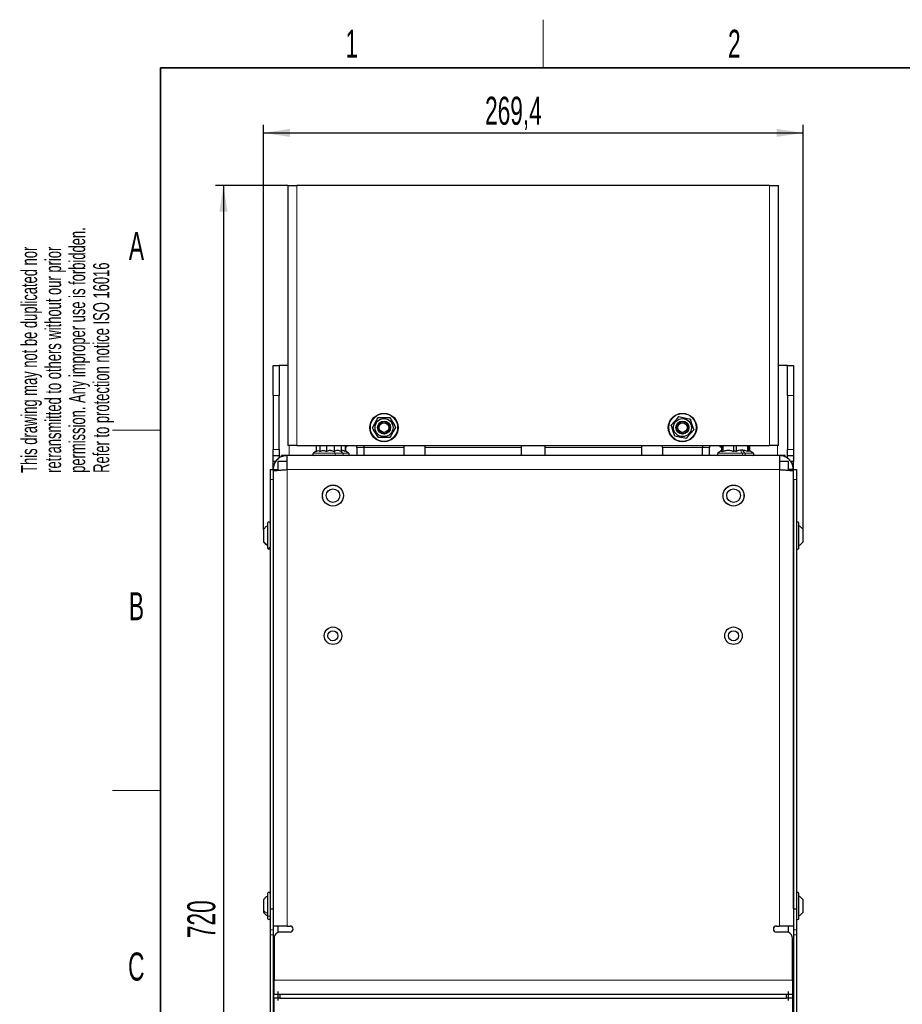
# Paper-space layout 'Blatt2' of a CAD drawing. Header units: millimetres. Extents: x 5 to 418, y 2 to 292.
# Tile 7 of 29: x 8 to 119, y 166 to 288. Entities that reach past the tile are written whole.
import ezdxf

# ---------------------------------------------------------------- set-up
doc = ezdxf.new("R2010")
doc.units = ezdxf.units.MM
doc.layers.add('SLD-0', color=7, linetype='Continuous')
doc.styles.add('SLDTEXTSTYLE0', font='TXT', dxfattribs={"width": 0.605})
doc.dimstyles.new('SLDDIMSTYLE0', dxfattribs={"dimtxt": 3.5, "dimasz": 3.302, "dimexe": 0, "dimexo": 0.0625, "dimgap": 0.875, "dimtad": 1, "dimlfac": 4, "dimrnd": 1e-09, "dimzin": 12, "dimdsep": 46, "dimtxsty": 'SLDTEXTSTYLE0', "dimsah": 1, "dimcen": 0.09, "dimadec": 0, "dimazin": 3, "dimtfac": 1, "dimtofl": 0, "dimtmove": 0, "dimatfit": 3, "dimfxl": 1, "dimfrac": 2, "dimtolj": 1, "dimtzin": 12, "dimarcsym": 0})

# ---------------------------------------------------------------- blocks, each defined once
blk = doc.blocks.new('_D_11')
at = {"layer": 'SLD-0', "color": 7}
for p, q in [((38.83, 224.83), (38.83, 275.36)), ((38.83, 274.36), (106.18, 274.36)), ((106.18, 224.83), (106.18, 275.36))]:
    blk.add_line(p, q, dxfattribs=at)
for points in [[(38.83, 274.36), (42.13, 273.86), (42.13, 274.87)], [(106.18, 274.36), (102.88, 274.87), (102.88, 273.86)]]:
    blk.add_solid(points, dxfattribs=at)
at = {"layer": 'SLD-0', "color": 7, "insert": (66.49, 278.88), "char_height": 3.5, "attachment_point": 1, "style": 'SLDTEXTSTYLE0'}
blk.add_mtext('269,4', dxfattribs=at)
blk = doc.blocks.new('_D_12')
at = {"layer": 'SLD-0', "color": 7}
for p, q in [((41.88, 267.81), (32.84, 267.81)), ((33.84, 267.81), (33.84, 87.81)), ((40.78, 87.81), (32.84, 87.81))]:
    blk.add_line(p, q, dxfattribs=at)
for points in [[(33.84, 267.81), (33.33, 264.51), (34.34, 264.51)], [(33.84, 87.81), (34.34, 91.12), (33.33, 91.12)]]:
    blk.add_solid(points, dxfattribs=at)
at = {"layer": 'SLD-0', "color": 7, "insert": (29.32, 173.8), "char_height": 3.5, "attachment_point": 1, "rotation": 90, "style": 'SLDTEXTSTYLE0'}
blk.add_mtext('720', dxfattribs=at)

psp = doc.layouts.new('Blatt2')

# ---------------------------------------------------------------- linework, layer by layer
at = {"color": 7, "linetype": 'Continuous', "lineweight": 25}
for p, q in [((41.8794, 267.8134), (41.8794, 235.3134)), ((41.8794, 267.8134), (43.0044, 267.8134)), ((102.0044, 267.8134), (43.0044, 267.8134)), ((102.0044, 267.8134), (103.1294, 267.8134)), ((103.1294, 235.3134), (103.1294, 267.8134)), ((40.0294, 245.3134), (40.7794, 245.3134)), ((40.0294, 241.5634), (40.0294, 245.3134)), ((40.7794, 245.3134), (40.7794, 241.5634)), ((41.8794, 245.3134), (40.7794, 245.3134)), ((104.2294, 245.3134), (103.1294, 245.3134)), ((104.2294, 245.3134), (104.9794, 245.3134)), ((104.2294, 241.5634), (104.2294, 245.3134)), ((104.9794, 245.3134), (104.9794, 241.5634)), ((40.0294, 241.5634), (40.0294, 234.8134)), ((40.7794, 234.8134), (40.7794, 241.5634)), ((104.2294, 241.5634), (104.2294, 234.8134)), ((104.9794, 241.5634), (104.9794, 234.8134)), ((43.0044, 235.3134), (41.8794, 235.3134)), ((43.0044, 235.3134), (102.0044, 235.3134)), ((45.4269, 235.3134), (45.4269, 234.5926)), ((45.865, 235.3134), (45.865, 234.5926)), ((46.7091, 235.3134), (46.7091, 234.5926)), ((47.6518, 235.3134), (47.6518, 234.5926)), ((48.5366, 235.3134), (48.5366, 234.5926)), ((49.0412, 235.3134), (49.0412, 234.5926)), ((49.0819, 235.3134), (49.0819, 234.6244)), ((50.5044, 235.0634), (50.5044, 235.3134)), ((50.5044, 235.0634), (50.5044, 234.0634)), ((51.3794, 235.3134), (51.3794, 235.0634)), ((51.3794, 235.0634), (51.3794, 234.0634)), ((56.3794, 235.0634), (56.3794, 235.3134)), ((56.3794, 234.0634), (56.3794, 235.0634)), ((59.0044, 234.0634), (59.0044, 235.3134)), ((71.0044, 235.3134), (71.0044, 234.0634)), ((74.0044, 234.0634), (74.0044, 235.3134)), ((86.0044, 235.3134), (86.0044, 234.0634)), ((88.6294, 235.0634), (88.6294, 235.3134)), ((88.6294, 235.0634), (88.6294, 234.0634)), ((93.6294, 235.3134), (93.6294, 235.0634)), ((93.6294, 234.0634), (93.6294, 235.0634)), ((94.5044, 235.3134), (94.5044, 235.0634)), ((94.5044, 234.0634), (94.5044, 235.0634)), ((96.0174, 235.3134), (96.0174, 234.5926)), ((96.1671, 235.3134), (96.1671, 234.5926)), ((97.5007, 235.3134), (97.5007, 234.5926)), ((97.8274, 235.3134), (97.8274, 234.5926)), ((99.2376, 235.3134), (99.2376, 234.5926)), ((99.4146, 235.3134), (99.4146, 234.5926)), ((99.4913, 235.3134), (99.4913, 234.6834)), ((103.1294, 235.3134), (102.0044, 235.3134)), ((40.0294, 234.0634), (40.0294, 234.8134)), ((40.0294, 234.0634), (40.7794, 234.0634)), ((40.0294, 233.3134), (40.0294, 234.0634)), ((40.7794, 234.8134), (40.7794, 234.0634)), ((40.7794, 234.0634), (40.7794, 233.7312)), ((41.0669, 233.8909), (41.0669, 234.0634)), ((41.7794, 234.0634), (41.0669, 234.0634)), ((41.7794, 232.3134), (41.7794, 234.0634)), ((103.2294, 234.0634), (41.7794, 234.0634)), ((45.4269, 234.6244), (45.0589, 234.3851)), ((45.4269, 234.6244), (45.0589, 234.3851)), ((45.7675, 234.7112), (45.865, 234.5926)), ((49.4498, 234.3851), (49.0412, 234.6509)), ((49.4498, 234.3851), (49.0412, 234.6509)), ((96.0174, 234.6834), (95.5589, 234.3851)), ((96.0174, 234.6834), (95.5589, 234.3851)), ((96.0174, 234.5926), (96.161, 234.6394)), ((96.16, 234.6395), (96.1671, 234.5926)), ((97.6697, 234.6397), (97.5007, 234.5926)), ((97.6665, 234.6395), (97.8274, 234.5926)), ((99.2376, 234.5926), (99.2622, 234.6394)), ((99.4146, 234.5926), (99.2604, 234.6396)), ((99.9498, 234.3851), (99.4146, 234.7332)), ((99.9498, 234.3851), (99.4146, 234.7332)), ((103.2294, 234.0634), (103.2294, 232.3134)), ((103.9419, 234.0634), (103.2294, 234.0634)), ((103.9419, 233.8858), (103.9419, 234.0634)), ((104.2294, 234.0634), (104.2294, 234.8134)), ((104.2294, 234.0634), (104.9794, 234.0634)), ((104.2294, 233.7323), (104.2294, 234.0634)), ((104.9794, 234.8134), (104.9794, 234.0634)), ((104.9794, 234.0634), (104.9794, 233.3134)), ((40.3605, 233.3134), (40.0294, 233.3134)), ((40.0294, 232.3134), (40.0294, 233.3134)), ((41.7794, 233.3384), (40.6294, 233.3384)), ((40.6294, 233.3384), (40.6294, 232.2313)), ((104.3794, 233.3384), (103.2294, 233.3384)), ((104.3794, 232.2319), (104.3794, 233.3384)), ((104.9794, 233.3134), (104.6472, 233.3134)), ((104.9794, 232.3134), (104.9794, 233.3134)), ((39.6544, 232.3134), (40.0294, 232.3134)), ((39.6544, 232.3134), (39.6544, 231.0634)), ((40.0294, 232.3134), (40.6294, 232.3134)), ((40.0294, 232.3134), (40.0294, 232.1366)), ((40.0294, 232.1366), (40.0294, 177.4384)), ((104.9794, 232.3134), (104.3794, 232.3134)), ((104.9794, 232.3134), (105.3544, 232.3134)), ((104.9794, 232.1366), (104.9794, 232.3134)), ((104.9794, 177.4384), (104.9794, 232.1366)), ((105.3544, 232.3134), (105.3544, 231.0634)), ((39.6544, 231.0634), (39.6544, 177.4384)), ((40.0294, 231.0634), (40.0294, 177.4384)), ((104.9794, 231.0634), (104.9794, 177.4384)), ((105.3544, 231.0634), (105.3544, 177.4384)), ((39.3544, 225.6134), (39.3544, 222.64)), ((105.6544, 222.5168), (105.6544, 225.6134)), ((38.8294, 224.8333), (38.8294, 224.8332)), ((38.8294, 224.8333), (38.8294, 223.3563)), ((106.1794, 223.2951), (106.1794, 224.8317)), ((38.8294, 223.3563), (38.8294, 223.2935)), ((39.3544, 222.64), (39.3544, 222.5134)), ((105.6544, 222.5134), (105.6544, 222.5168)), ((38.8294, 178.5834), (38.8294, 177.2383)), ((39.3544, 179.3634), (39.3544, 176.6557)), ((105.6544, 176.2658), (105.6544, 179.3634)), ((106.1794, 177.0446), (106.1794, 178.5822)), ((38.8294, 177.2383), (38.8294, 177.0434)), ((39.6544, 177.4384), (40.0294, 177.4384)), ((39.6544, 177.4384), (39.6544, 174.8273)), ((40.0294, 177.4384), (40.0294, 174.8273)), ((104.9794, 177.4384), (105.3544, 177.4384)), ((104.9794, 177.4384), (104.9794, 174.8273)), ((105.3544, 177.4384), (105.3544, 174.8273)), ((39.3544, 176.6557), (39.3544, 176.2634)), ((105.6544, 176.2634), (105.6544, 176.2658)), ((39.6544, 174.8273), (39.6544, 174.2023)), ((41.7794, 175.3134), (40.0294, 175.3134)), ((40.0294, 174.8273), (40.0294, 174.2023)), ((40.6294, 175.3134), (40.6294, 174.5111)), ((41.7794, 175.3134), (42.1544, 175.3134)), ((102.8544, 175.3134), (103.2294, 175.3134)), ((104.9794, 175.3134), (103.2294, 175.3134)), ((104.3794, 174.5111), (104.3794, 175.3134)), ((104.9794, 174.8273), (104.9794, 174.2023)), ((105.3544, 174.8273), (105.3544, 174.2023)), ((39.6544, 174.2023), (39.6544, 158.9245)), ((40.0294, 174.2023), (40.0294, 158.9245)), ((40.1544, 173.8134), (40.1544, 168.5634)), ((42.1544, 174.5634), (40.9044, 174.5634)), ((104.1044, 174.5634), (102.8544, 174.5634)), ((104.8544, 168.5634), (104.8544, 173.8134)), ((104.9794, 174.2023), (104.9794, 158.9245)), ((105.3544, 174.2023), (105.3544, 158.9245)), ((40.1544, 169.4384), (40.0294, 169.4384)), ((40.1544, 166.8134), (40.1544, 168.5634)), ((104.9794, 169.4384), (104.8544, 169.4384)), ((104.8544, 168.5634), (104.8544, 166.8134)), ((40.1294, 166.3134), (40.1294, 166.8134)), ((40.1294, 166.8134), (40.8794, 166.8134)), ((40.8794, 166.3134), (40.1294, 166.3134)), ((40.1544, 164.5634), (40.1544, 166.3134)), ((40.6294, 167.1272), (40.6294, 165.9995)), ((40.8794, 166.8134), (40.8794, 166.3134)), ((40.8794, 166.8134), (104.1294, 166.8134)), ((40.8794, 166.3134), (104.1294, 166.3134)), ((104.1294, 166.3134), (104.1294, 166.8134)), ((104.1294, 166.8134), (104.8794, 166.8134)), ((104.8794, 166.3134), (104.1294, 166.3134)), ((104.3794, 165.9995), (104.3794, 167.1272)), ((104.8544, 166.3134), (104.8544, 164.5634)), ((104.8794, 166.8134), (104.8794, 166.3134))]:
    psp.add_line(p, q, dxfattribs=at)
at = {"color": 7, "linetype": 'Continuous', "lineweight": 18}
for p, q in [((43.0044, 267.8134), (43.0044, 235.3134)), ((102.0044, 235.3134), (102.0044, 267.8134)), ((40.7794, 241.5634), (40.0294, 241.5634)), ((104.9794, 241.5634), (104.2294, 241.5634)), ((42.0294, 235.3134), (42.0294, 234.0634)), ((51.3794, 235.0634), (50.5044, 235.0634)), ((56.3794, 235.0634), (51.3794, 235.0634)), ((71.0044, 235.0634), (59.0044, 235.0634)), ((86.0044, 235.0634), (74.0044, 235.0634)), ((93.6294, 235.0634), (88.6294, 235.0634)), ((94.5044, 235.0634), (93.6294, 235.0634)), ((102.9794, 234.0634), (102.9794, 235.3134)), ((40.0294, 234.8134), (40.7794, 234.8134)), ((47.7522, 234.3851), (45.0589, 234.3851)), ((48.7299, 234.3851), (45.0589, 234.3851)), ((47.6762, 234.6032), (47.7522, 234.3851)), ((47.7522, 234.3851), (49.4498, 234.3851)), ((48.5046, 234.6032), (48.7299, 234.3851)), ((98.5849, 234.3851), (95.5589, 234.3851)), ((98.9252, 234.3851), (95.5589, 234.3851)), ((98.3786, 234.7399), (98.5849, 234.3851)), ((98.5849, 234.3851), (99.9498, 234.3851)), ((98.6344, 234.7399), (98.9252, 234.3851)), ((104.2294, 234.8134), (104.9794, 234.8134)), ((41.7794, 232.3134), (41.7794, 175.3134)), ((103.2294, 232.3134), (41.7794, 232.3134)), ((103.2294, 175.3134), (103.2294, 232.3134)), ((39.6544, 231.0634), (40.0294, 231.0634)), ((104.9794, 231.0634), (105.3544, 231.0634)), ((39.6544, 174.8273), (40.0294, 174.8273)), ((104.9794, 174.8273), (105.3544, 174.8273)), ((39.6544, 174.2023), (40.0294, 174.2023)), ((104.9794, 174.2023), (105.3544, 174.2023)), ((40.1544, 168.6884), (40.0294, 168.6884)), ((40.1544, 168.5634), (104.8544, 168.5634)), ((104.8544, 168.6884), (104.9794, 168.6884))]:
    psp.add_line(p, q, dxfattribs=at)
at = {"color": 7, "linetype": 'Continuous', "lineweight": 25, "flags": 128}
for points in [[(52.4361, 237.5463), (52.7315, 238.0723), (53.038, 238.6179), (53.143, 238.8048)], [(53.143, 238.8048), (53.3226, 238.8069), (53.8815, 238.8135), (54.456, 238.8203), (54.5862, 238.8218)], [(54.5862, 238.8218), (54.894, 238.303), (55.2133, 237.7648), (55.3226, 237.5804)], [(89.7161, 237.8569), (90.1177, 238.3071), (90.5343, 238.7741), (90.677, 238.934)], [(90.677, 238.934), (90.8528, 238.8975), (91.4001, 238.7838), (91.9627, 238.667), (92.0902, 238.6405)], [(92.0902, 238.6405), (92.2793, 238.0676), (92.4754, 237.4734), (92.5426, 237.2698)], [(53.1725, 236.3049), (52.8647, 236.8238), (52.5454, 237.362), (52.4361, 237.5463)], [(55.3226, 237.5804), (55.0272, 237.0544), (54.7207, 236.5089), (54.6157, 236.322)], [(90.1685, 236.4863), (89.9795, 237.0591), (89.7833, 237.6534), (89.7161, 237.8569)], [(54.6157, 236.322), (54.4855, 236.3204), (53.9272, 236.3139), (53.3521, 236.3071), (53.1725, 236.3049)], [(91.5817, 236.1927), (91.4543, 236.2192), (90.9075, 236.3328), (90.3444, 236.4497), (90.1685, 236.4863)], [(92.5426, 237.2698), (92.141, 236.8197), (91.7244, 236.3527), (91.5817, 236.1927)], [(49.0819, 235.1239), (49.2343, 235.2586), (49.2897, 235.3134)], [(95.719, 235.3134), (95.7744, 235.2586), (96.0174, 235.0536)]]:
    psp.add_lwpolyline(points, dxfattribs=at)
at = {"color": 7, "linetype": 'Continuous', "lineweight": 25}
for centre, radius in [((53.8794, 237.5634), 1.775), ((53.8794, 237.5634), 1.125), ((91.1294, 237.5634), 1.775), ((91.1294, 237.5634), 1.125), ((53.8794, 237.5634), 0.8125), ((53.8794, 237.5634), 0.75), ((53.8794, 237.5634), 0.6), ((91.1294, 237.5634), 0.8125), ((91.1294, 237.5634), 0.75), ((91.1294, 237.5634), 0.6), ((47.5044, 229.0634), 1.3125), ((47.5044, 229.0634), 1.305), ((97.5044, 229.0634), 1.3125), ((97.5044, 229.0634), 1.305), ((47.5044, 229.0634), 0.85), ((97.5044, 229.0634), 0.85), ((47.5044, 211.5634), 1.0938), ((47.5044, 211.5634), 0.625), ((97.5044, 211.5634), 1.0938), ((97.5044, 211.5634), 0.625)]:
    psp.add_circle(centre, radius, dxfattribs=at)
at = {"color": 7, "linetype": 'Continuous', "lineweight": 18}
for centre in [(53.8794, 237.5634), (91.1294, 237.5634)]:
    psp.add_circle(centre, 1.7028, dxfattribs=at)
at = {"color": 7, "linetype": 'Continuous', "lineweight": 25}
for centre, radius, start, end in [((45.1544, 234.2384), 0.175, 123.047528, 270.0005), ((49.3544, 234.2384), 0.175, 269.9995, 56.952472), ((95.6544, 234.2384), 0.175, 123.047528, 270.0005), ((99.8544, 234.2384), 0.175, 269.9995, 56.952472), ((39.5044, 225.6134), 0.15, 359.998577, 180.001423), ((105.5044, 225.6134), 0.15, 359.998577, 180.001423), ((39.5044, 222.5134), 0.15, 180.001423, 359.998577), ((105.5044, 222.5134), 0.15, 180.001423, 359.998577), ((39.5044, 179.3634), 0.15, 359.998577, 180.001423), ((105.5044, 179.3634), 0.15, 359.998577, 180.001423), ((39.5044, 176.2634), 0.15, 180.001423, 359.998577), ((105.5044, 176.2634), 0.15, 180.001423, 359.998577), ((42.1544, 174.9384), 0.375, 270.000569, 89.999431), ((102.8544, 174.9384), 0.375, 90.000569, 269.999431), ((40.9043, 173.8134), 0.75, 89.99921, 180.000505), ((104.1044, 173.8134), 0.75, 359.999495, 90.00079)]:
    psp.add_arc(centre, radius, start, end, dxfattribs=at)
for points, knots in [([(41.7794, 234.0634), (41.5822, 234.044), (41.1879, 234.0051), (40.6627, 233.7022), (40.2668, 233.2565), (40.0587, 232.7646), (40.0376, 232.4408), (40.0294, 232.3134)], [0, 0, 0, 0, 0.21513731, 0.43027705, 0.64541984, 0.86055471, 1, 1, 1, 1]), ([(45.4269, 234.5926), (45.5291, 234.6437), (45.6373, 234.6977), (45.7552, 234.7132), (45.7615, 234.7141)], [0, 0, 0, 0, 0.94586476, 1, 1, 1, 1]), ([(45.865, 234.5926), (46.0095, 234.6433), (46.1708, 234.6998), (46.3396, 234.715), (46.3571, 234.7166)], [0, 0, 0, 0, 0.896513, 1, 1, 1, 1]), ([(46.3559, 234.7169), (46.3681, 234.7154), (46.4924, 234.7), (46.6063, 234.6436), (46.7091, 234.5926)], [0, 0, 0, 0, 0.097725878, 1, 1, 1, 1]), ([(47.1861, 234.7142), (47.1768, 234.7134), (47.0132, 234.6985), (46.8567, 234.644), (46.7091, 234.5926)], [0, 0, 0, 0, 0.05687583, 1, 1, 1, 1]), ([(47.1854, 234.7144), (47.1937, 234.7137), (47.3539, 234.6989), (47.5068, 234.6443), (47.6518, 234.5926)], [0, 0, 0, 0, 0.05189657, 1, 1, 1, 1]), ([(48.0344, 234.7167), (48.0206, 234.7152), (47.887, 234.6998), (47.7631, 234.6433), (47.6518, 234.5926)], [0, 0, 0, 0, 0.10282299, 1, 1, 1, 1]), ([(48.5366, 234.5926), (48.3878, 234.6438), (48.2228, 234.7005), (48.0505, 234.7155), (48.0337, 234.717)], [0, 0, 0, 0, 0.90253495, 1, 1, 1, 1]), ([(48.5366, 234.5926), (48.5756, 234.6423), (48.6164, 234.6944), (48.6762, 234.7132), (48.6789, 234.7141)], [0, 0, 0, 0, 0.954488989, 1, 1, 1, 1]), ([(49.0412, 234.5926), (48.9293, 234.6443), (48.8116, 234.6985), (48.6849, 234.7138), (48.6787, 234.7145)], [0, 0, 0, 0, 0.951548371, 1, 1, 1, 1]), ([(96.1671, 234.5926), (96.3019, 234.6395), (96.5313, 234.7191), (96.773, 234.7361), (96.8727, 234.7432)], [0, 0, 0, 0, 0.58758942, 1, 1, 1, 1]), ([(96.8704, 234.7429), (96.9591, 234.7361), (97.1765, 234.7194), (97.3801, 234.6398), (97.5007, 234.5926)], [0, 0, 0, 0, 0.407933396, 1, 1, 1, 1]), ([(98.5008, 234.7429), (98.4056, 234.736), (98.1743, 234.7193), (97.9559, 234.6396), (97.8274, 234.5926)], [0, 0, 0, 0, 0.41143728, 1, 1, 1, 1]), ([(99.2376, 234.5926), (99.0956, 234.6399), (98.8553, 234.7198), (98.6032, 234.7363), (98.5, 234.743)], [0, 0, 0, 0, 0.59104192, 1, 1, 1, 1]), ([(104.9794, 232.3134), (104.9599, 232.5105), (104.9211, 232.9048), (104.6181, 233.4301), (104.1725, 233.8259), (103.6806, 234.034), (103.3567, 234.0551), (103.2294, 234.0634)], [0, 0, 0, 0, 0.21513314, 0.43027437, 0.6454153, 0.86055436, 1, 1, 1, 1]), ([(40.0294, 232.1366), (40.0621, 232.1504), (40.1838, 232.2017), (40.4676, 232.2118), (40.8885, 232.2576), (41.3448, 232.2848), (41.6529, 232.3051), (41.7794, 232.3134)], [0, 0, 0, 0, 0.06017347, 0.22376945, 0.47449976, 0.78440552, 1, 1, 1, 1]), ([(103.2294, 232.3134), (103.4226, 232.3004), (103.7873, 232.2758), (104.2859, 232.2473), (104.6548, 232.196), (104.8881, 232.1947), (104.9657, 232.1453), (104.9794, 232.1366)], [0, 0, 0, 0, 0.32965447, 0.62216229, 0.84465744, 0.97260152, 1, 1, 1, 1]), ([(39.3544, 225.3131), (39.2528, 225.2485), (39.0496, 225.1194), (38.9028, 224.9286), (38.8294, 224.8332)], [0, 0, 0, 0, 0.50000823, 1, 1, 1, 1]), ([(106.1794, 224.8298), (106.1059, 224.9248), (105.9589, 225.1148), (105.7559, 225.2433), (105.6544, 225.3076)], [0, 0, 0, 0, 0.49973487, 1, 1, 1, 1]), ([(38.8294, 223.2935), (38.9028, 223.1981), (39.0497, 223.0074), (39.2528, 222.8782), (39.3544, 222.8136)], [0, 0, 0, 0, 0.49998783, 1, 1, 1, 1]), ([(105.6544, 222.8161), (105.7559, 222.8806), (105.959, 223.0094), (106.1059, 223.1999), (106.1794, 223.2951)], [0, 0, 0, 0, 0.500121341, 1, 1, 1, 1]), ([(39.3544, 179.0634), (39.2528, 178.9988), (39.0496, 178.8695), (38.9028, 178.6788), (38.8294, 178.5834)], [0, 0, 0, 0, 0.500002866, 1, 1, 1, 1]), ([(39.3544, 179.0634), (39.2528, 178.9988), (39.0496, 178.8695), (38.9028, 178.6788), (38.8294, 178.5834)], [0, 0, 0, 0, 0.500002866, 1, 1, 1, 1]), ([(106.1794, 178.5794), (106.1059, 178.6744), (105.9589, 178.8643), (105.7559, 178.9927), (105.6544, 179.057)], [0, 0, 0, 0, 0.49970561, 1, 1, 1, 1]), ([(38.8294, 177.0434), (38.9028, 176.948), (39.0496, 176.7572), (39.2528, 176.628), (39.3544, 176.5634)], [0, 0, 0, 0, 0.499997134, 1, 1, 1, 1]), ([(105.6544, 176.5654), (105.7559, 176.6299), (105.959, 176.7588), (106.1059, 176.9494), (106.1794, 177.0446)], [0, 0, 0, 0, 0.50009036, 1, 1, 1, 1])]:
    psp.add_open_spline(points, degree=3, knots=knots, dxfattribs=at)
at = {"color": 7, "linetype": 'Continuous', "lineweight": 18}
for points, knots in [([(47.7522, 234.3851), (47.7556, 234.3726), (47.7634, 234.3444), (47.7685, 234.2969), (47.771, 234.2438), (47.7693, 234.1903), (47.7646, 234.141), (47.7557, 234.103), (47.748, 234.0736), (47.7351, 234.066), (47.7306, 234.0634)], [0, 0, 0, 0, 0.11610945, 0.26329141, 0.42795401, 0.59422539, 0.74612495, 0.86937469, 0.95393472, 1, 1, 1, 1]), ([(48.7299, 234.3851), (48.74, 234.373), (48.7612, 234.3475), (48.7782, 234.2981), (48.7854, 234.244), (48.7807, 234.1891), (48.7649, 234.1388), (48.7393, 234.0983), (48.7055, 234.0693), (48.6786, 234.0653), (48.6658, 234.0634)], [0, 0, 0, 0, 0.11957677, 0.25276268, 0.39430359, 0.53662472, 0.6720249, 0.79456546, 0.90243783, 1, 1, 1, 1]), ([(98.5849, 234.3851), (98.5906, 234.3727), (98.6033, 234.3453), (98.6121, 234.2972), (98.6162, 234.2439), (98.6135, 234.19), (98.6051, 234.1404), (98.5912, 234.1015), (98.5742, 234.0713), (98.5563, 234.0657), (98.5488, 234.0634)], [0, 0, 0, 0, 0.11642619, 0.25883845, 0.41620262, 0.57494924, 0.72137901, 0.84369021, 0.93507189, 1, 1, 1, 1]), ([(98.9252, 234.3851), (98.9332, 234.3729), (98.9506, 234.3464), (98.9635, 234.2976), (98.9692, 234.2439), (98.9655, 234.1896), (98.9533, 234.1397), (98.9335, 234.0997), (98.9072, 234.07), (98.8846, 234.0654), (98.8743, 234.0634)], [0, 0, 0, 0, 0.11775226, 0.25514824, 0.40420908, 0.55435508, 0.6948649, 0.81697851, 0.91691072, 1, 1, 1, 1]), ([(39.3544, 222.9155), (39.2531, 222.9744), (39.0526, 223.091), (38.9033, 223.2684), (38.8294, 223.3563)], [0, 0, 0, 0, 0.50486176, 1, 1, 1, 1]), ([(39.3544, 222.64), (39.3567, 222.6219), (39.3613, 222.5853), (39.3966, 222.5394), (39.446, 222.5093), (39.5044, 222.4988), (39.5627, 222.5093), (39.6122, 222.5394), (39.6474, 222.5853), (39.6521, 222.6219), (39.6544, 222.64)], [0, 0, 0, 0, 0.12004601, 0.24305221, 0.37012278, 0.5, 0.62987722, 0.75694779, 0.87995399, 1, 1, 1, 1]), ([(105.6544, 222.5168), (105.6521, 222.4972), (105.6476, 222.458), (105.6129, 222.4081), (105.5633, 222.3749), (105.5044, 222.3632), (105.4454, 222.3749), (105.3958, 222.4081), (105.3611, 222.458), (105.3566, 222.4972), (105.3544, 222.5168)], [0, 0, 0, 0, 0.12487874, 0.24982034, 0.37487434, 0.5, 0.62512566, 0.75017966, 0.87512126, 1, 1, 1, 1]), ([(39.3544, 176.8798), (39.254, 176.9268), (39.0594, 177.0178), (38.9044, 177.1664), (38.8294, 177.2383)], [0, 0, 0, 0, 0.51597381, 1, 1, 1, 1]), ([(39.3544, 176.6557), (39.3568, 176.6408), (39.362, 176.6096), (39.3984, 176.5727), (39.4472, 176.5491), (39.5044, 176.5409), (39.5615, 176.5491), (39.6103, 176.5727), (39.6467, 176.6096), (39.6519, 176.6408), (39.6544, 176.6557)], [0, 0, 0, 0, 0.10791689, 0.22653734, 0.35883527, 0.5, 0.64116473, 0.77346266, 0.89208311, 1, 1, 1, 1]), ([(105.6544, 176.2658), (105.6521, 176.2462), (105.6476, 176.207), (105.6129, 176.1572), (105.5633, 176.1239), (105.5044, 176.1122), (105.4454, 176.1239), (105.3958, 176.1572), (105.3611, 176.207), (105.3566, 176.2462), (105.3544, 176.2658)], [0, 0, 0, 0, 0.1249072, 0.24986771, 0.37490532, 0.5, 0.62509468, 0.75013229, 0.8750928, 1, 1, 1, 1])]:
    psp.add_open_spline(points, degree=3, knots=knots, dxfattribs=at)
at = {"layer": 'SLD-0', "lineweight": 18}
for p, q in [((73.75, 282.5), (73.75, 288.5)), ((20, 237.25), (26, 237.25)), ((20, 192.25), (26, 192.25))]:
    psp.add_line(p, q, dxfattribs=at)
at = {"layer": 'SLD-0', "lineweight": 35}
for p, q in [((408, 282.5), (26, 282.5)), ((26, 282.5), (26, 12))]:
    psp.add_line(p, q, dxfattribs=at)

# ---------------------------------------------------------------- texts
at = {"layer": 'SLD-0', "char_height": 3.5, "attachment_point": 2, "style": 'SLDTEXTSTYLE0'}
for s, insert in [('1', (49.8527, 287.243)), ('2', (97.6027, 287.243)), ('A', (22.9816, 262.0011)), ('B', (22.9816, 217.0011)), ('C', (22.9597, 172.0011))]:
    psp.add_mtext(s, dxfattribs=dict(at, insert=insert))
at = {"layer": 'SLD-0', "char_height": 2, "attachment_point": 1, "rotation": 90, "style": 'SLDTEXTSTYLE0'}
for s, insert in [('permission. Any improper use is forbidden.', (14.5783, 231.9088)), ('retransmitted to others without our prior', (11.5783, 231.9088)), ('This drawing may not be duplicated nor', (8.5783, 231.9088)), ('Refer to protection notice ISO 16016', (17.5783, 231.9088))]:
    psp.add_mtext(s, dxfattribs=dict(at, insert=insert))

# ---------------------------------------------------------------- dimensions: what is measured, and where the dimension line sits
at = {"layer": 'SLD-0', "color": 7}
dim = psp.add_linear_dim(base=(106.1794, 274.3638), p1=(38.8294, 224.8334), p2=(106.1794, 224.8334), dimstyle='SLDDIMSTYLE0', dxfattribs=at)
dim.commit()
dim.dimension.update_dxf_attribs({"geometry": '_D_11', "text_midpoint": (72.5044, 274.3638), "dimtype": 160})
dim = psp.add_linear_dim(base=(33.8357, 87.8134), p1=(41.8794, 267.8134), p2=(40.7794, 87.8134), angle=90, dimstyle='SLDDIMSTYLE0', dxfattribs=at)
dim.commit()
dim.dimension.update_dxf_attribs({"geometry": '_D_12', "text_midpoint": (33.8357, 177.8134), "dimtype": 160})

doc.saveas('drawing.dxf')
